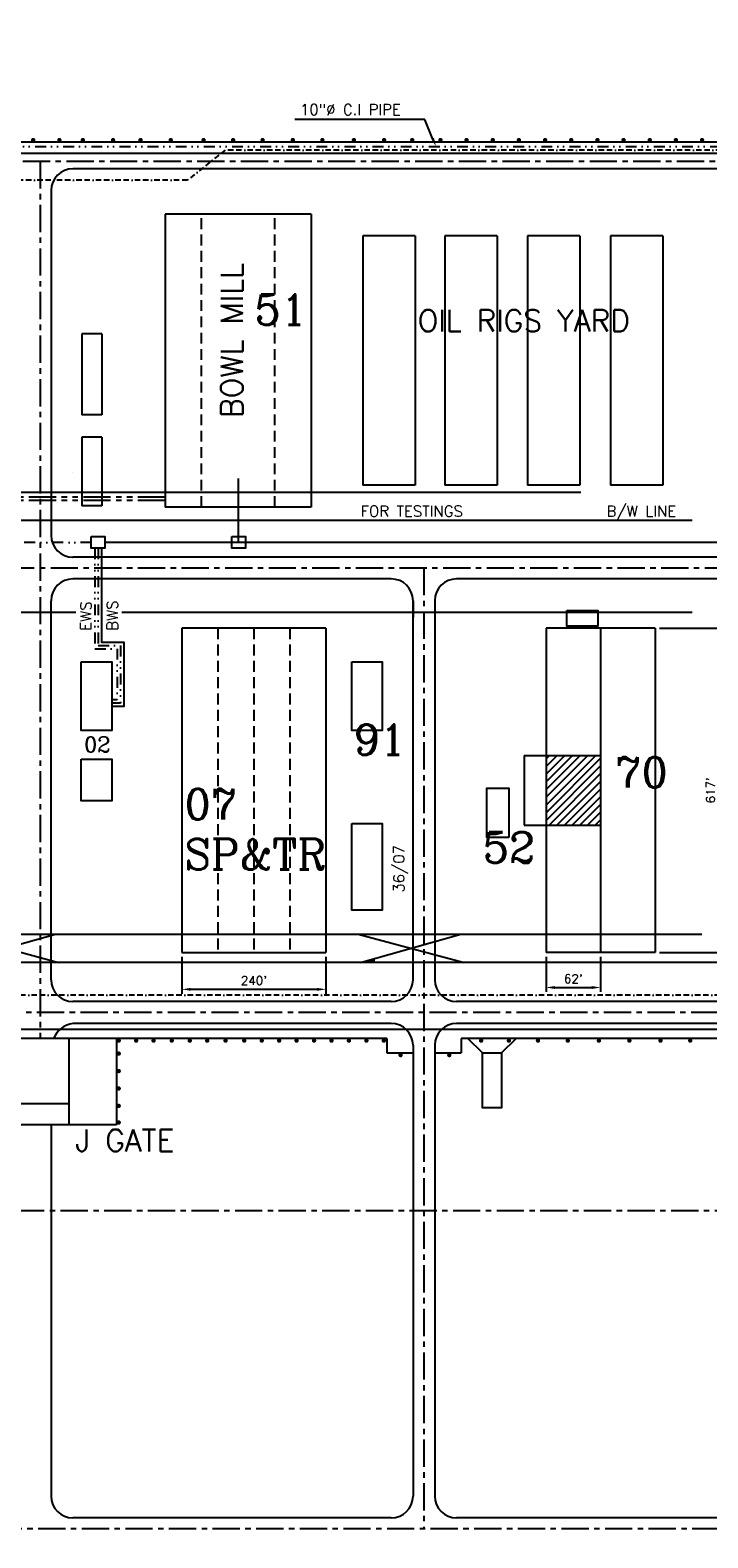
# Model space of a CAD drawing. Extents: x 15 to 1174, y 15 to 833.
# Tile 17 of 19: x 790 to 945, y 304 to 650. Entities that reach past the tile are written whole.
import ezdxf
from ezdxf.enums import TextEntityAlignment as Align

# ---------------------------------------------------------------- set-up
doc = ezdxf.new("R2010")
doc.units = 0
doc.header["$LTSCALE"] = 5
doc.header["$MEASUREMENT"] = 0
for name, pattern in [('BORDER2', [0.875, 0.25, -0.125, 0.25, -0.125, 0, -0.125]), ('CENTER', [2, 1.25, -0.25, 0.25, -0.25]), ('DASHED', [0.75, 0.5, -0.25]), ('DIVIDE', [1.25, 0.5, -0.25, 0, -0.25, 0, -0.25]), ('PHANTOM', [2.5, 1.25, -0.25, 0.25, -0.25, 0.25, -0.25])]:
    doc.linetypes.add(name, pattern=pattern)
doc.layers.get('0').update_dxf_attribs({"linetype": 'CONTINUOUS'})
doc.layers.get('DEFPOINTS').update_dxf_attribs({"linetype": 'CONTINUOUS'})
for name, color, linetype in [('25', 6, 'CONTINUOUS'), ('5', 3, 'CONTINUOUS'), ('B', 5, 'BORDER2'), ('C', 94, 'DIVIDE'), ('CEN', 6, 'CENTER'), ('D', 245, 'PHANTOM'), ('DAS', 1, 'DASHED'), ('DIM', 4, 'CONTINUOUS')]:
    doc.layers.add(name, color=color, linetype=linetype)
doc.styles.add('ROMANC', font='ROMANC.shx')
doc.styles.add('ROMANS', font='ROMANS.shx')
doc.dimstyles.get("Standard").update_dxf_attribs({"dimtxt": 0.18, "dimasz": 0.18, "dimexe": 0.18, "dimexo": 0.0625, "dimgap": 0.09, "dimtad": 0, "dimtih": 1, "dimtoh": 1, "dimdec": 4, "dimzin": 0, "dimdsep": 46, "dimtxsty": 'Standard', "dimcen": 0.09, "dimadec": 0, "dimazin": 0, "dimtfac": 1, "dimtdec": 4, "dimtofl": 0, "dimtmove": 0, "dimatfit": 3, "dimfxl": 0, "dimtolj": 1, "dimtzin": 0, "dimarcsym": 0})

# ---------------------------------------------------------------- blocks, each defined once
blk = doc.blocks.new('*D22')
at = {"color": 0, "linetype": 'ByBlock'}
for p, q in [((298.95, 680.32), (298.95, 680.64)), ((301.95, 679.64), (972.28, 679.64)), ((975.28, 616.61), (975.28, 680.64))]:
    blk.add_line(p, q, dxfattribs=at)
for points in [[(301.95, 680.14), (301.95, 679.14), (298.95, 679.64)], [(972.28, 680.14), (972.28, 679.14), (975.28, 679.64)]]:
    blk.add_solid(points, dxfattribs=at)
at = {"layer": 'DEFPOINTS', "color": 0, "linetype": 'ByBlock'}
for p in [(298.95, 679.32), (975.28, 679.64), (975.28, 615.61)]:
    blk.add_point(p, dxfattribs=at)
at = {"color": 0, "linetype": 'ByBlock', "style": 'ROMANS'}
blk.add_text('1646M/5399FT', height=2, dxfattribs=at).set_placement((637.11, 681.64), align=Align.MIDDLE_CENTER)
blk = doc.blocks.new('*D3')
at = {"color": 0, "linetype": 'ByBlock'}
for p, q in [((928.07, 601.48), (942.81, 601.48)), ((941.81, 529.08), (941.81, 599.48)), ((928.07, 527.08), (942.81, 527.08))]:
    blk.add_line(p, q, dxfattribs=at)
for points in [[(941.48, 599.48), (942.14, 599.48), (941.81, 601.48)], [(941.48, 529.08), (942.14, 529.08), (941.81, 527.08)]]:
    blk.add_solid(points, dxfattribs=at)
at = {"layer": 'DEFPOINTS', "color": 0, "linetype": 'ByBlock'}
for p in [(927.07, 601.48), (941.81, 601.48), (927.07, 527.08)]:
    blk.add_point(p, dxfattribs=at)
at = {"color": 0, "linetype": 'ByBlock', "style": 'ROMANS'}
blk.add_text("617'", height=2, rotation=90, dxfattribs=at).set_placement((939.81, 564.28), align=Align.MIDDLE_CENTER)
blk = doc.blocks.new('*D10')
at = {"color": 0, "linetype": 'ByBlock'}
for p, q in [((902.07, 526.08), (902.07, 518.02)), ((914.57, 526.08), (914.57, 518.02)), ((904.07, 519.02), (912.57, 519.02))]:
    blk.add_line(p, q, dxfattribs=at)
for points in [[(904.07, 519.35), (904.07, 518.68), (902.07, 519.02)], [(912.57, 519.35), (912.57, 518.68), (914.57, 519.02)]]:
    blk.add_solid(points, dxfattribs=at)
at = {"layer": 'DEFPOINTS', "color": 0, "linetype": 'ByBlock'}
for p in [(902.07, 527.08), (914.57, 527.08), (914.57, 519.02)]:
    blk.add_point(p, dxfattribs=at)
at = {"color": 0, "linetype": 'ByBlock', "style": 'ROMANS'}
blk.add_text("62'", height=2, dxfattribs=at).set_placement((908.32, 521.02), align=Align.MIDDLE_CENTER)
blk = doc.blocks.new('*D9')
at = {"color": 0, "linetype": 'ByBlock'}
for p, q in [((818.57, 526.08), (818.57, 517.6)), ((851.57, 526.08), (851.57, 517.6)), ((820.57, 518.6), (849.57, 518.6))]:
    blk.add_line(p, q, dxfattribs=at)
for points in [[(820.57, 518.93), (820.57, 518.26), (818.57, 518.6)], [(849.57, 518.93), (849.57, 518.26), (851.57, 518.6)]]:
    blk.add_solid(points, dxfattribs=at)
at = {"layer": 'DEFPOINTS', "color": 0, "linetype": 'ByBlock'}
for p in [(818.57, 527.08), (851.57, 527.08), (851.57, 518.6)]:
    blk.add_point(p, dxfattribs=at)
at = {"color": 0, "linetype": 'ByBlock', "style": 'ROMANS'}
blk.add_text("240'", height=2, dxfattribs=at).set_placement((835.07, 520.6), align=Align.MIDDLE_CENTER)
blk = doc.blocks.new('*X12')
at = {"color": 0}
for p, q in [((902.07, 560.89), (913.46, 572.28)), ((902.07, 562.66), (911.69, 572.28)), ((902.07, 564.43), (909.92, 572.28)), ((902.07, 566.19), (908.16, 572.28)), ((902.07, 567.96), (906.39, 572.28)), ((902.07, 569.73), (904.62, 572.28)), ((902.07, 571.5), (902.85, 572.28)), ((902.07, 559.12), (914.57, 571.62)), ((902.07, 557.35), (914.57, 569.85)), ((902.76, 556.28), (914.57, 568.09)), ((904.53, 556.28), (914.57, 566.32)), ((906.3, 556.28), (914.57, 564.55)), ((908.07, 556.28), (914.57, 562.78)), ((909.83, 556.28), (914.57, 561.02)), ((911.6, 556.28), (914.57, 559.25)), ((913.37, 556.28), (914.57, 557.48))]:
    blk.add_line(p, q, dxfattribs=at)
blk = doc.blocks.new('*D14')
at = {"color": 0, "linetype": 'ByBlock'}
for p, q in [((979.08, 489.4), (979.08, 355.21)), ((132.86, 391.29), (132.86, 355.21)), ((134.86, 356.21), (977.08, 356.21))]:
    blk.add_line(p, q, dxfattribs=at)
for points in [[(134.86, 356.54), (134.86, 355.87), (132.86, 356.21)], [(977.08, 356.54), (977.08, 355.87), (979.08, 356.21)]]:
    blk.add_solid(points, dxfattribs=at)
at = {"layer": 'DEFPOINTS', "color": 0, "linetype": 'ByBlock'}
for p in [(979.08, 490.4), (132.86, 392.29), (979.08, 356.21)]:
    blk.add_point(p, dxfattribs=at)
at = {"color": 0, "linetype": 'ByBlock', "style": 'ROMANS'}
blk.add_text('2095M/6872 FT', height=2, dxfattribs=at).set_placement((555.97, 358.21), align=Align.MIDDLE_CENTER)
blk = doc.blocks.new('*D26')
at = {"layer": '5', "color": 0, "lineweight": -2}
for p, q in [((642.39, 436.42), (642.39, 716.53)), ((1020.83, 431.26), (1020.83, 716.53)), ((645.39, 715.53), (1017.83, 715.53)), ((1020.83, 715.53), (1037.34, 715.53))]:
    blk.add_line(p, q, dxfattribs=at)
at = {"layer": '5', "color": 0}
for points in [[(645.39, 716.03), (645.39, 715.03), (642.39, 715.53)], [(1017.83, 716.03), (1017.83, 715.03), (1020.83, 715.53)]]:
    blk.add_solid(points, dxfattribs=at)
at = {"layer": 'DEFPOINTS', "color": 0}
for p in [(1020.83, 715.53), (642.39, 435.42), (1020.83, 430.26)]:
    blk.add_point(p, dxfattribs=at)
at = {"layer": '5', "color": 0, "insert": (1030.59, 716.62), "char_height": 2, "attachment_point": 5}
blk.add_mtext('\\A1;378.4413', dxfattribs=at)
blk = doc.blocks.new('*D28')
at = {"layer": '5', "color": 0, "lineweight": -2}
for p, q in [((1029.43, 417.23), (1029.43, 174.93)), ((334.48, 413.79), (334.48, 174.93)), ((337.48, 175.93), (1026.43, 175.93))]:
    blk.add_line(p, q, dxfattribs=at)
at = {"layer": '5', "color": 0}
for points in [[(337.48, 176.43), (337.48, 175.43), (334.48, 175.93)], [(1026.43, 176.43), (1026.43, 175.43), (1029.43, 175.93)]]:
    blk.add_solid(points, dxfattribs=at)
at = {"layer": 'DEFPOINTS', "color": 0}
for p in [(1029.43, 418.23), (334.48, 414.79), (1029.43, 175.93)]:
    blk.add_point(p, dxfattribs=at)
at = {"layer": '5', "color": 0, "insert": (681.95, 177.02), "char_height": 2, "attachment_point": 5}
blk.add_mtext('\\A1;694.9559', dxfattribs=at)

msp = doc.modelspace()

# ---------------------------------------------------------------- linework, layer by layer
at = {"layer": '25'}
for p, q in [((969.14164, 623.96944), (614.33247, 623.96944)), ((1016.48165, 621.36364), (563.28349, 621.36364)), ((969.28349, 617.86364), (799.78349, 617.86364)), ((794.78349, 612.86364), (794.78349, 533.76944)), ((854.43181, 607.46944), (820.93181, 607.46944)), ((820.93181, 607.46944), (820.93181, 540.26944)), ((854.43181, 607.46944), (854.43181, 540.26944)), ((866.29943, 602.46944), (866.29943, 545.26944)), ((878.29943, 602.46944), (866.29943, 602.46944)), ((878.29943, 602.46944), (878.29943, 545.26944)), ((885.05019, 602.46944), (885.05019, 545.26944)), ((897.05019, 602.46944), (885.05019, 602.46944)), ((897.05019, 602.46944), (897.05019, 545.26944)), ((904.05019, 602.46944), (904.05019, 545.26944)), ((916.05019, 602.46944), (904.05019, 602.46944)), ((916.05019, 602.46944), (916.05019, 545.26944)), ((935.05019, 602.46944), (923.05019, 602.46944)), ((923.05019, 602.46944), (923.05019, 545.26944)), ((935.05019, 602.46944), (935.05019, 545.26944)), ((801.8096, 580.02939), (801.8096, 561.43072)), ((806.42947, 580.02939), (801.8096, 580.02939)), ((806.42947, 580.02939), (806.42947, 561.43072)), ((806.42947, 561.43072), (801.8096, 561.43072)), ((801.8096, 556.26462), (801.8096, 540.54414)), ((806.42947, 556.26462), (801.8096, 556.26462)), ((806.42947, 556.26462), (806.42947, 540.54414)), ((837.68181, 546.79491), (837.68181, 532.10279)), ((451.86465, 543.6556), (916.24218, 543.6556)), ((878.29943, 545.26944), (866.29943, 545.26944)), ((897.05019, 545.26944), (885.05019, 545.26944)), ((916.05019, 545.26944), (904.05019, 545.26944)), ((935.05019, 545.26944), (923.05019, 545.26944)), ((806.42947, 540.54414), (801.8096, 540.54414)), ((854.43181, 540.26944), (820.93181, 540.26944)), ((941.78304, 537.15149), (308.45731, 537.15149)), ((969.45497, 532.10279), (807.13724, 532.10279)), ((967.78349, 528.76944), (799.78349, 528.76944)), ((872.78349, 523.76944), (799.78349, 523.76944)), ((967.78349, 523.76944), (887.78349, 523.76944)), ((800.47079, 516.0373), (321.37328, 516.0373)), ((794.78349, 431.76944), (794.78349, 518.76944)), ((941.78304, 516.0373), (811.0363, 516.0373)), ((877.78349, 518.76944), (877.78349, 515.01944)), ((877.78349, 431.76944), (877.78349, 518.76944)), ((882.78349, 518.76944), (882.78349, 431.76944)), ((824.78349, 512.46944), (824.78349, 438.06944)), ((857.78349, 512.46944), (824.78349, 512.46944)), ((857.78349, 512.46944), (857.78349, 438.06944)), ((933.28349, 512.46944), (908.28349, 512.46944)), ((908.28349, 512.46944), (908.28349, 438.06944)), ((920.78349, 512.46944), (920.78349, 438.06944)), ((933.28349, 512.46944), (933.28349, 438.06944)), ((903.25623, 483.26944), (920.78349, 483.26944)), ((903.25623, 483.26944), (903.25623, 467.26944)), ((903.25623, 467.26944), (920.78349, 467.26944)), ((501.19626, 442.26944), (943.99044, 442.26944)), ((772.22109, 442.26944), (796.49097, 435.76534)), ((772.71472, 435.76534), (795.75053, 442.26944)), ((865.23595, 442.26944), (889.50582, 435.76534)), ((865.72957, 435.76534), (888.76539, 442.26944)), ((824.78349, 438.06944), (857.78349, 438.06944)), ((868.79509, 436.63088), (868.79509, 435.76534)), ((933.28349, 438.06944), (908.28349, 438.06944)), ((969.5313, 435.76534), (314.93379, 435.76534)), ((872.78349, 426.76944), (799.78349, 426.76944)), ((967.78349, 426.76944), (887.78349, 426.76944)), ((872.78349, 421.76944), (799.78349, 421.76944)), ((1049.35256, 421.76944), (887.78349, 421.76944)), ((871.78349, 418.31944), (712.98693, 418.31944)), ((798.86547, 418.31944), (798.86547, 398.47625)), ((809.78349, 418.31944), (809.78349, 398.47625)), ((871.78349, 418.31944), (871.78349, 414.99684)), ((877.78349, 416.76944), (877.78349, 313.27599)), ((882.78349, 416.76944), (882.78349, 313.27599)), ((888.78349, 418.31944), (888.78349, 414.99684)), ((968.37075, 418.31944), (888.78349, 418.31944)), ((893.69374, 414.99684), (890.37114, 418.31944)), ((898.0773, 414.99684), (901.39989, 418.31944)), ((871.78349, 414.99684), (877.78349, 414.99684)), ((882.78349, 414.99684), (888.78349, 414.99684)), ((774.78349, 403.36984), (798.86547, 403.36984)), ((809.78349, 398.47625), (774.78349, 398.47625)), ((794.78349, 398.47625), (794.78349, 313.27599)), ((872.78349, 308.27599), (799.78349, 308.27599)), ((1049.35256, 308.27599), (887.78349, 308.27599))]:
    msp.add_line(p, q, dxfattribs=at)
at = {"layer": '25', "const_width": 0.5}
for points in [[(790.42129, 624.46944, 1), (790.92129, 624.46944, 1)], [(796.42182, 624.46944, 1), (796.92182, 624.46944, 1)], [(801.80691, 624.46944, 1), (802.30691, 624.46944, 1)], [(808.7306, 624.46944, 1), (809.2306, 624.46944, 1)], [(815.03885, 624.46944, 1), (815.53885, 624.46944, 1)], [(821.96253, 624.46944, 1), (822.46253, 624.46944, 1)], [(829.50166, 624.46944, 1), (830.00166, 624.46944, 1)], [(836.27149, 624.46944, 1), (836.77149, 624.46944, 1)], [(843.04131, 624.46944, 1), (843.54131, 624.46944, 1)], [(849.965, 624.46944, 1), (850.465, 624.46944, 1)], [(856.73483, 624.46944, 1), (857.23483, 624.46944, 1)], [(863.96623, 624.46944, 1), (864.46623, 624.46944, 1)], [(870.88992, 624.46944, 1), (871.38992, 624.46944, 1)], [(877.35203, 624.46944, 1), (877.85203, 624.46944, 1)], [(883.81414, 624.46944, 1), (884.31414, 624.46944, 1)], [(889.81414, 624.46944, 1), (890.31414, 624.46944, 1)], [(895.81414, 624.46944, 1), (896.31414, 624.46944, 1)], [(901.81414, 624.46944, 1), (902.31414, 624.46944, 1)], [(907.81414, 624.46944, 1), (908.31414, 624.46944, 1)], [(913.81414, 624.46944, 1), (914.31414, 624.46944, 1)], [(919.81414, 624.46944, 1), (920.31414, 624.46944, 1)], [(925.81414, 624.46944, 1), (926.31414, 624.46944, 1)], [(931.81414, 624.46944, 1), (932.31414, 624.46944, 1)], [(937.81414, 624.46944, 1), (938.31414, 624.46944, 1)], [(943.81414, 624.46944, 1), (944.31414, 624.46944, 1)], [(810.53349, 417.81944, -1), (810.03349, 417.81944, -1)], [(810.53349, 414.83659, -1), (810.03349, 414.83659, -1)], [(814.53349, 417.81944, -1), (814.03349, 417.81944, -1)], [(818.53349, 417.81944, -1), (818.03349, 417.81944, -1)], [(822.68983, 417.81944, -1), (822.18983, 417.81944, -1)], [(826.8321, 417.81944, -1), (826.3321, 417.81944, -1)], [(830.8321, 417.81944, -1), (830.3321, 417.81944, -1)], [(835.0455, 417.81944, -1), (834.5455, 417.81944, -1)], [(839.33005, 417.81944, -1), (838.83005, 417.81944, -1)], [(843.33005, 417.81944, -1), (842.83005, 417.81944, -1)], [(847.33005, 417.81944, -1), (846.83005, 417.81944, -1)], [(851.33005, 417.81944, -1), (850.83005, 417.81944, -1)], [(855.33005, 417.81944, -1), (854.83005, 417.81944, -1)], [(859.33005, 417.81944, -1), (858.83005, 417.81944, -1)], [(863.33005, 417.81944, -1), (862.83005, 417.81944, -1)], [(867.33005, 417.81944, -1), (866.83005, 417.81944, -1)], [(871.33005, 417.81944, -1), (870.83005, 417.81944, -1)], [(893.15337, 417.81944, 1), (893.65337, 417.81944, 1)], [(899.51048, 417.81944, 1), (900.01048, 417.81944, 1)], [(906.18592, 417.81944, 1), (906.68592, 417.81944, 1)], [(913.0166, 417.81944, 1), (913.5166, 417.81944, 1)], [(920.15776, 417.81944, 1), (920.65776, 417.81944, 1)], [(927.14368, 417.81944, 1), (927.64368, 417.81944, 1)], [(934.28485, 417.81944, 1), (934.78485, 417.81944, 1)], [(941.11553, 417.81944, 1), (941.61553, 417.81944, 1)], [(874.67164, 414.49684, 1), (875.17164, 414.49684, 1)], [(885.84912, 414.49684, 1), (886.34912, 414.49684, 1)], [(810.53349, 410.83659, -1), (810.03349, 410.83659, -1)], [(810.53349, 406.83659, -1), (810.03349, 406.83659, -1)], [(810.53349, 402.83659, -1), (810.03349, 402.83659, -1)], [(810.53349, 399.02968, -1), (810.03349, 399.02968, -1)]]:
    msp.add_lwpolyline(points, format="xyb", close=True, dxfattribs=at)
at = {"layer": '25'}
for points in [[(803.98494, 533.47546), (807.13724, 533.47546), (807.13724, 530.82268), (803.98494, 530.82268)], [(836.21914, 533.47546), (839.37145, 533.47546), (839.37145, 530.82268), (836.21914, 530.82268)], [(913.0895, 516.4984), (920.18013, 516.4984), (920.18013, 512.95548), (913.0895, 512.95548)], [(801.68666, 504.71987), (808.68666, 504.71987), (808.68666, 488.98479), (801.68666, 488.98479)], [(863.71428, 504.71987), (870.71428, 504.71987), (870.71428, 488.98479), (863.71428, 488.98479)], [(801.68666, 482.41351), (808.68666, 482.41351), (808.68666, 472.81755), (801.68666, 472.81755)], [(899.71428, 464.41425), (894.71428, 464.41425), (894.71428, 475.71987), (899.71428, 475.71987)], [(863.71428, 467.6444), (870.71428, 467.6444), (870.71428, 447.71987), (863.71428, 447.71987)], [(893.69374, 414.99684), (898.0773, 414.99684), (898.0773, 402.42981), (893.69374, 402.42981)]]:
    msp.add_lwpolyline(points, close=True, dxfattribs=at)
msp.add_lwpolyline([(806.31109, 530.82268), (806.31109, 509.23896), (811.42197, 509.23896), (811.42197, 494.51064), (808.68666, 494.51064)], dxfattribs=at)
for centre, radius, start, end in [((799.78349, 612.86364), 5, 90, 180), ((799.78349, 533.76944), 5, 180, 270), ((799.78349, 518.76944), 5, 90, 180), ((872.78349, 518.76944), 5, 0, 90), ((887.78349, 518.76944), 5, 90, 180), ((799.78349, 431.76944), 5, 180, 270), ((872.78349, 431.76944), 5, 270, 0), ((887.78349, 431.76944), 5, 180, 270), ((800.67099, 416.04586), 5.79198, 98.8140507, 156.8873639), ((872.78349, 416.76944), 5, 0, 90), ((887.78349, 416.76944), 5, 90, 180), ((799.78349, 313.27599), 5, 180, 270), ((872.78349, 313.27599), 5, 270, 0), ((887.78349, 313.27599), 5, 180, 270)]:
    msp.add_arc(centre, radius, start, end, dxfattribs=at)
msp.add_solid([(868.79509, 436.63088), (865.72957, 435.76534), (868.79509, 435.76534)], dxfattribs=at)
at = {"layer": '5'}
for points in [[(799.68666, 548.1205), (799.68666, 548.1205)], [(799.68666, 528.38542), (799.68666, 528.38542)]]:
    msp.add_lwpolyline(points, dxfattribs=at)
at = {"layer": 'B'}
for points in [[(1004.02242, 624.92689), (1004.02242, 622.16456), (834.67278, 622.16456), (826.04897, 615.26399), (352.92742, 615.26399), (352.92742, 475.75727), (274.29114, 475.75727)], [(1030.58418, 428.24332), (659.48409, 428.24332), (659.48409, 433.695), (651.22507, 433.695), (651.22507, 438.58593)]]:
    msp.add_lwpolyline(points, dxfattribs=at)
at = {"layer": 'C'}
msp.add_line((803.98494, 532.10279), (406.40541, 532.10279), dxfattribs=at)
for points in [[(632.31742, 532.10279), (632.31742, 616.76835), (694.36449, 616.76835), (694.36449, 623.00163), (986.28204, 623.00163), (989.17378, 628.00402)], [(804.81109, 530.82268), (804.81109, 507.73896), (809.92197, 507.73896), (809.92197, 496.01064), (808.68666, 496.01064)], [(805.56109, 530.82268), (805.56109, 508.48896), (810.67197, 508.48896), (810.67197, 495.26064), (808.68666, 495.26064)]]:
    msp.add_lwpolyline(points, dxfattribs=at)
at = {"layer": 'CEN'}
for p, q in [((308.29096, 619.61364), (1016.23165, 619.61364)), ((792.28349, 619.61364), (792.28349, 418.31944)), ((1110.92847, 526.26944), (344.97374, 526.26944)), ((880.28349, 526.26944), (880.28349, 305.77599)), ((967.78349, 424.26944), (521.59031, 424.26944)), ((1053.21372, 378.74781), (132.2407, 378.74781)), ((1088.0624, 305.77599), (139.07775, 305.77599))]:
    msp.add_line(p, q, dxfattribs=at)
at = {"layer": 'D'}
for points in [[(820.93181, 542.51024), (769.23761, 542.51024), (769.23761, 520.02229), (548.11413, 520.02229)], [(820.93181, 541.76024), (769.98761, 541.76024), (769.98761, 519.27229), (548.11413, 519.27229)]]:
    msp.add_lwpolyline(points, dxfattribs=at)
at = {"layer": 'DAS'}
for p, q in [((829.30681, 540.26944), (829.30681, 607.46944)), ((846.05681, 540.26944), (846.05681, 607.46944)), ((833.03349, 512.46944), (833.03349, 438.06944)), ((841.28349, 512.46944), (841.28349, 438.06944)), ((849.53349, 512.46944), (849.53349, 438.06944))]:
    msp.add_line(p, q, dxfattribs=at)
at = {"layer": 'DIM'}
for p, q in [((880.47965, 629.16028), (850.69598, 629.16028)), ((882.27989, 624.8473), (880.47965, 629.16028))]:
    msp.add_line(p, q, dxfattribs=at)
at = {"layer": 'DIM', "color": 1}
msp.add_lwpolyline([(490.46419, 420.48333), (1030.58418, 420.48333)], dxfattribs=at)
at = {"layer": 'DIM'}
msp.add_solid([(882.5875, 624.9757), (881.97227, 624.71891), (883.05027, 623.00163)], dxfattribs=at)

# ---------------------------------------------------------------- block references
at = {"layer": '25'}
msp.add_blockref('*X12', (6.21428, -89.01135), dxfattribs=at)

# ---------------------------------------------------------------- texts
for s, height, style, p in [('51', 7, 'ROMANC', (841.42113, 582.03969)), ('FOR TESTINGS', 2.5, 'ROMANS', (865.7508, 538.07489)), ('B/W LINE', 2.5, 'ROMANS', (922.16164, 538.07489)), ('91', 7, 'ROMANC', (864.12341, 483.38134)), ('02', 3.5, 'ROMANC', (802.3571, 484.00683)), ('70', 7, 'ROMANC', (924.17318, 475.88018)), ('07', 7, 'ROMANC', (825.40479, 468.56314)), ('SP&TR', 7, 'ROMANC', (825.40479, 457.09318)), ('52', 7, 'ROMANC', (893.77298, 458.62751))]:
    msp.add_text(s, height=height, dxfattribs=dict(at, style=style)).set_placement(p)
at = {"layer": '25', "style": 'ROMANS'}
for s, p in [('BWS', (810.06475, 511.88706)), ('EWS', (803.99263, 511.88706))]:
    msp.add_text(s, height=2.5, rotation=90, dxfattribs=at).set_placement(p)
at = {"layer": 'DIM', "style": 'ROMANS'}
for s, height, p in [('10"%%C C.I PIPE', 2.5, (851.84833, 630.22327)), ('OIL RIGS YARD', 5, (878.87395, 580.5216)), ('J GATE', 5, (800.32846, 392.40315))]:
    msp.add_text(s, height=height, dxfattribs=at).set_placement(p)
for s, height, p in [('BOWL MILL', 5, (838.72102, 560.72315)), ('36/07', 2.5, (875.77517, 451.77911))]:
    msp.add_text(s, height=height, rotation=90, dxfattribs=at).set_placement(p)

# ---------------------------------------------------------------- dimensions: what is measured, and where the dimension line sits
at = {"layer": '5'}
dim = msp.add_linear_dim(base=(1020.83062, 715.53004), p1=(642.38932, 435.4167), p2=(1020.83062, 430.26124), dimstyle='Standard', override={"dimtxt": 2, "dimasz": 3, "dimexe": 1, "dimexo": 1, "dimtad": 1, "dimtih": 0, "dimtoh": 0, "dimtofl": 1}, dxfattribs=at)
dim.commit()
dim.dimension.update_dxf_attribs({"geometry": '*D26', "text_midpoint": (1030.58729, 715.53004), "dimtype": 160})
dim = msp.add_linear_dim(base=(1029.4315637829, 175.9252019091), p1=(334.4757135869, 414.7948591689), p2=(1029.4315637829, 418.2318332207), dimstyle='Standard', override={"dimtxt": 2, "dimasz": 3, "dimexe": 1, "dimexo": 1, "dimtad": 1, "dimtih": 0, "dimtoh": 0, "dimtofl": 1}, dxfattribs=at)
dim.commit()
dim.dimension.update_dxf_attribs({"geometry": '*D28', "text_midpoint": (681.9536386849, 177.0152019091)})
at = {"layer": 'DIM'}
dim = msp.add_linear_dim(base=(975.28349, 679.63641), p1=(298.94604, 679.32086), p2=(975.28349, 615.61364), text='1646M/5399FT', dimstyle='Standard', dxfattribs=at)
dim.commit()
dim.dimension.update_dxf_attribs({"geometry": '*D22', "text_midpoint": (637.11476, 681.63641)})
dim = msp.add_linear_dim(base=(948.02502, 512.46944), p1=(933.28349, 438.06944), p2=(933.28349, 512.46944), angle=90, text="617'", dimstyle='Standard', dxfattribs=at)
dim.commit()
dim.dimension.update_dxf_attribs({"geometry": '*D3', "text_midpoint": (946.02502, 475.26944), "insert": (6.21428, -89.01135)})
for base, p1, p2, text, picture, middle in [((857.78349, 429.58594), (824.78349, 438.06944), (857.78349, 438.06944), "240'", '*D9', (841.28349, 431.58594)), ((920.78349, 430.00407), (908.28349, 438.06944), (920.78349, 438.06944), "62'", '*D10', (914.53349, 432.00407)), ((985.29842, 267.19454), (139.07775, 303.27599), (985.29842, 401.39177), '2095M/6872 FT', '*D14', (562.18809, 269.19454))]:
    dim = msp.add_linear_dim(base=base, p1=p1, p2=p2, text=text, dimstyle='Standard', dxfattribs=at)
    dim.commit()
    dim.dimension.update_dxf_attribs({"geometry": picture, "text_midpoint": middle, "insert": (6.21428, -89.01135)})

doc.saveas('drawing.dxf')
